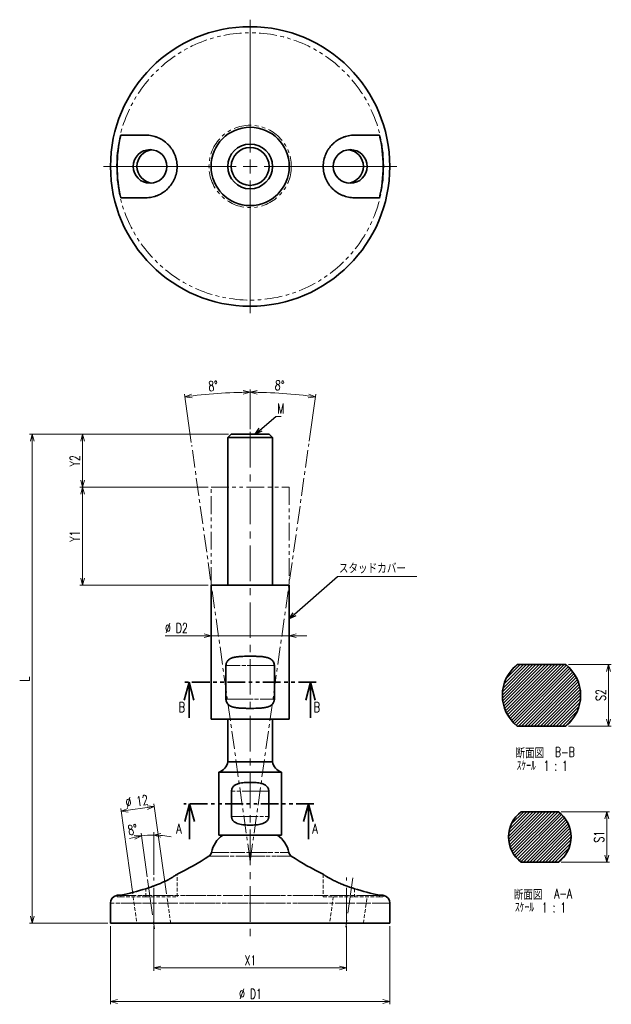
# Model space of a CAD drawing. Header units: millimetres. Extents: x 34 to 246, y -15 to 337.
import ezdxf

# ---------------------------------------------------------------- set-up
doc = ezdxf.new("R2010")
doc.units = ezdxf.units.MM
doc.header["$PDSIZE"] = -1
for name, pattern in [('CENTER', [10.16, 6.35, -1.27, 1.27, -1.27]), ('CENTERX2', [20.32, 12.7, -2.54, 2.54, -2.54]), ('HIDDEN', [1.905, 1.27, -0.635]), ('PHANTOM', [12.7, 6.35, -1.27, 1.27, -1.27, 1.27, -1.27])]:
    doc.linetypes.add(name, pattern=pattern)
doc.styles.add('SLDTEXTSTYLE0', font='TXT', dxfattribs={"width": 0.7, "bigfont": 'bigfont'})
doc.styles.add('SLDTEXTSTYLE1', font='TXT', dxfattribs={"width": 0.75, "bigfont": 'bigfont'})
doc.styles.add('SLDTEXTSTYLE2', font='TXT', dxfattribs={"width": 0.62, "bigfont": 'bigfont'})
doc.styles.get("Standard").update_dxf_attribs({"font": 'txt', "bigfont": 'bigfont'})
doc.dimstyles.new('SLDDIMSTYLE0', dxfattribs={"dimtxt": 3.5, "dimasz": 2.5, "dimexe": 0, "dimexo": 0.0625, "dimgap": 0.875, "dimtad": 3, "dimdec": 4, "dimzin": 12, "dimdsep": 46, "dimtxsty": 'SLDTEXTSTYLE0', "dimblk1": 'OPEN30', "dimblk2": 'OPEN30', "dimsah": 1, "dimcen": 0.09, "dimadec": 1, "dimazin": 3, "dimtfac": 1, "dimtdec": 1, "dimtofl": 0, "dimtmove": 0, "dimatfit": 3, "dimldrblk": 'OPEN30', "dimfxl": 1, "dimfrac": 2, "dimtolj": 1, "dimtzin": 12, "dimarcsym": 0})
doc.dimstyles.new('SLDDIMSTYLE1', dxfattribs={"dimtxt": 3.5, "dimasz": 2.5, "dimexe": 0, "dimexo": 0.0625, "dimgap": 0.875, "dimtad": 3, "dimdec": 1, "dimrnd": 1e-09, "dimzin": 12, "dimdsep": 46, "dimtxsty": 'SLDTEXTSTYLE0', "dimblk1": 'OPEN30', "dimblk2": 'OPEN30', "dimsah": 1, "dimcen": 0.09, "dimadec": 0, "dimazin": 3, "dimtfac": 1, "dimtdec": 1, "dimtofl": 0, "dimtmove": 0, "dimatfit": 3, "dimldrblk": 'OPEN30', "dimfxl": 1, "dimfrac": 2, "dimtolj": 1, "dimtzin": 12, "dimarcsym": 0})
doc.dimstyles.new('SLDDIMSTYLE2', dxfattribs={"dimtxt": 3.5, "dimasz": 2.5, "dimexe": 0, "dimexo": 0.0625, "dimgap": 0.875, "dimtad": 3, "dimdec": 1, "dimrnd": 1e-09, "dimzin": 12, "dimdsep": 46, "dimtxsty": 'SLDTEXTSTYLE0', "dimblk1": 'OPEN30', "dimblk2": 'OPEN30', "dimsah": 1, "dimcen": 0.09, "dimadec": 0, "dimazin": 3, "dimtfac": 1, "dimtdec": 1, "dimtmove": 0, "dimatfit": 0, "dimldrblk": 'OPEN30', "dimfxl": 1, "dimfrac": 2, "dimtolj": 1, "dimtzin": 12, "dimarcsym": 0})
doc.dimstyles.new('SLDDIMSTYLE3', dxfattribs={"dimtxt": 0.18, "dimasz": 2.5, "dimexe": 0, "dimexo": 0.0625, "dimgap": 0, "dimtad": 0, "dimtih": 1, "dimtoh": 1, "dimdec": 0, "dimrnd": 1e-09, "dimzin": 0, "dimdsep": 46, "dimtxsty": 'Standard', "dimblk1": 'OPEN30', "dimblk2": 'OPEN30', "dimsah": 1, "dimcen": 0.09, "dimadec": 0, "dimazin": 0, "dimtfac": 2.5, "dimtdec": 0, "dimtofl": 0, "dimtmove": 0, "dimatfit": 3, "dimldrblk": 'OPEN30', "dimfxl": 1, "dimfrac": 2, "dimtolj": 1, "dimtzin": 0, "dimarcsym": 0})

# ---------------------------------------------------------------- blocks, each defined once
blk = doc.blocks.new('_Open30')
at = {"color": 0, "linetype": 'ByBlock', "lineweight": -2}
for p, q in [((-1, 0.267949), (0, 0)), ((0, 0), (-1, -0.267949)), ((0, 0), (-1, 0))]:
    blk.add_line(p, q, dxfattribs=at)
blk = doc.blocks.new('_D')
at = {"color": 7, "linetype": 'Continuous', "lineweight": 18}
for p, q in [((79.5, 30.47), (77.3, 46.07)), ((81.83, 31.23), (81.83, 46.39))]:
    blk.add_line(p, q, dxfattribs=at)
for start, end in [(98, 106.0342), (90, 98), (78.5366, 90)]:
    blk.add_arc((81.83, 13.85), 31.54, start, end, dxfattribs=at)
at = {"color": 7, "linetype": 'Continuous', "lineweight": 18, "xscale": 2.5, "yscale": 2.5}
for p, rotation in [((81.83, 45.39), 177.7339935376), ((77.44, 45.08), 10.2660064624)]:
    blk.add_blockref('_Open30', p, dxfattribs=dict(at, rotation=rotation))
at = {"color": 7, "linetype": 'Continuous', "lineweight": 18, "insert": (72.26, 48.74), "char_height": 3.5, "attachment_point": 1, "rotation": 10.5014, "style": 'SLDTEXTSTYLE0'}
blk.add_mtext('8°', dxfattribs=at)
blk = doc.blocks.new('_D_1')
at = {"color": 7, "linetype": 'Continuous', "lineweight": 18}
for p, q in [((101.33, 169.85), (55.33, 169.85)), ((56.33, 169.85), (56.33, 134.85)), ((101.33, 134.85), (55.33, 134.85))]:
    blk.add_line(p, q, dxfattribs=at)
at = {"color": 7, "linetype": 'Continuous', "lineweight": 18, "xscale": 2.5, "yscale": 2.5}
for p, rotation in [((56.33, 169.85), 90), ((56.33, 134.85), 270)]:
    blk.add_blockref('_Open30', p, dxfattribs=dict(at, rotation=rotation))
at = {"color": 7, "linetype": 'Continuous', "lineweight": 18, "insert": (51.82, 150.31), "char_height": 3.5, "attachment_point": 1, "rotation": 90, "style": 'SLDTEXTSTYLE0'}
blk.add_mtext('Y1', dxfattribs=at)
blk = doc.blocks.new('_D_2')
at = {"color": 7, "linetype": 'Continuous', "lineweight": 18}
for p, q in [((108.56, 188.85), (55.33, 188.85)), ((56.33, 169.85), (56.33, 188.85)), ((101.33, 169.85), (55.33, 169.85))]:
    blk.add_line(p, q, dxfattribs=at)
at = {"color": 7, "linetype": 'Continuous', "lineweight": 18, "xscale": 2.5, "yscale": 2.5}
for p, rotation in [((56.33, 188.85), 90), ((56.33, 169.85), 270)]:
    blk.add_blockref('_Open30', p, dxfattribs=dict(at, rotation=rotation))
at = {"color": 7, "linetype": 'Continuous', "lineweight": 18, "insert": (51.82, 177.31), "char_height": 3.5, "attachment_point": 1, "rotation": 90, "style": 'SLDTEXTSTYLE0'}
blk.add_mtext('Y2', dxfattribs=at)
blk = doc.blocks.new('_D_3')
at = {"color": 7, "linetype": 'Continuous', "lineweight": 18}
for p, q in [((81.83, 12.85), (81.83, -3.15)), ((150.83, 12.85), (150.83, -3.15)), ((81.83, -2.15), (150.83, -2.15))]:
    blk.add_line(p, q, dxfattribs=at)
at = {"color": 7, "linetype": 'Continuous', "lineweight": 18, "xscale": 2.5, "yscale": 2.5, "rotation": 180}
blk.add_blockref('_Open30', (81.83, -2.15), dxfattribs=at)
at = {"color": 7, "linetype": 'Continuous', "lineweight": 18, "xscale": 2.5, "yscale": 2.5}
blk.add_blockref('_Open30', (150.83, -2.15), dxfattribs=at)
at = {"color": 7, "linetype": 'Continuous', "lineweight": 18, "insert": (114.3, 2.36), "char_height": 3.5, "attachment_point": 1, "style": 'SLDTEXTSTYLE0'}
blk.add_mtext('X1', dxfattribs=at)
blk = doc.blocks.new('_D_4')
at = {"color": 7, "linetype": 'Continuous', "lineweight": 18}
for p, q in [((116.33, 190.62), (116.33, 204.82)), ((95.27, 185.86), (92.84, 203.18))]:
    blk.add_line(p, q, dxfattribs=at)
blk.add_arc((116.33, 35.99), 167.83, 90, 98, dxfattribs=at)
at = {"color": 7, "linetype": 'Continuous', "lineweight": 18, "xscale": 2.5, "yscale": 2.5}
for p, rotation in [((116.33, 203.82), 0.4267088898), ((92.97, 202.19), 187.5732911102)]:
    blk.add_blockref('_Open30', p, dxfattribs=dict(at, rotation=rotation))
at = {"color": 7, "linetype": 'Continuous', "lineweight": 18, "insert": (101.26, 207.7), "char_height": 3.5, "attachment_point": 1, "rotation": 4, "style": 'SLDTEXTSTYLE0'}
blk.add_mtext('8°', dxfattribs=at)
blk = doc.blocks.new('_D_5')
at = {"color": 7, "linetype": 'Continuous', "lineweight": 18}
for p, q in [((116.33, 190.62), (116.33, 204.82)), ((137.46, 186.35), (139.83, 203.18))]:
    blk.add_line(p, q, dxfattribs=at)
blk.add_arc((116.33, 35.99), 167.83, 82, 90, dxfattribs=at)
at = {"color": 7, "linetype": 'Continuous', "lineweight": 18, "xscale": 2.5, "yscale": 2.5}
for p, rotation in [((116.33, 203.82), 179.5732853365), ((139.69, 202.19), 352.4267146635)]:
    blk.add_blockref('_Open30', p, dxfattribs=dict(at, rotation=rotation))
at = {"color": 7, "linetype": 'Continuous', "lineweight": 18, "insert": (125.31, 208.12), "char_height": 3.5, "attachment_point": 1, "rotation": 356, "style": 'SLDTEXTSTYLE0'}
blk.add_mtext('8°', dxfattribs=at)
blk = doc.blocks.new('_D_6')
at = {"color": 7, "linetype": 'Continuous', "lineweight": 18}
for p, q in [((86.42, 24.34), (81.89, 56.58)), ((74.3, 24.34), (70, 54.91)), ((82.02, 55.59), (70.14, 53.92))]:
    blk.add_line(p, q, dxfattribs=at)
at = {"color": 7, "linetype": 'Continuous', "lineweight": 18, "xscale": 2.5, "yscale": 2.5}
for p, rotation in [((70.14, 53.92), 188), ((82.02, 55.59), 8)]:
    blk.add_blockref('_Open30', p, dxfattribs=dict(at, rotation=rotation))
at = {"color": 7, "linetype": 'Continuous', "lineweight": 18, "char_height": 3.5, "attachment_point": 1, "rotation": 8, "style": 'SLDTEXTSTYLE0'}
for s, insert in [('12', (75.35, 59.21)), ('%%c', (71.52, 58.67))]:
    blk.add_mtext(s, dxfattribs=dict(at, insert=insert))
blk = doc.blocks.new('_D_7')
at = {"color": 7, "linetype": 'Continuous', "lineweight": 18}
for p, q in [((108.56, 188.85), (37.33, 188.85)), ((38.33, 188.85), (38.33, 13.85)), ((65.33, 13.85), (37.33, 13.85))]:
    blk.add_line(p, q, dxfattribs=at)
at = {"color": 7, "linetype": 'Continuous', "lineweight": 18, "xscale": 2.5, "yscale": 2.5}
for p, rotation in [((38.33, 188.85), 90), ((38.33, 13.85), 270)]:
    blk.add_blockref('_Open30', p, dxfattribs=dict(at, rotation=rotation))
at = {"color": 7, "linetype": 'Continuous', "lineweight": 18, "insert": (33.82, 100.33), "char_height": 3.5, "attachment_point": 1, "rotation": 90, "style": 'SLDTEXTSTYLE0'}
blk.add_mtext('L', dxfattribs=at)
blk = doc.blocks.new('_D_8')
at = {"color": 7, "linetype": 'Continuous', "lineweight": 18}
for p, q in [((66.33, 12.85), (66.33, -15.15)), ((166.33, 12.85), (166.33, -15.15)), ((166.33, -14.15), (66.33, -14.15))]:
    blk.add_line(p, q, dxfattribs=at)
at = {"color": 7, "linetype": 'Continuous', "lineweight": 18, "xscale": 2.5, "yscale": 2.5, "rotation": 180}
blk.add_blockref('_Open30', (66.33, -14.15), dxfattribs=at)
at = {"color": 7, "linetype": 'Continuous', "lineweight": 18, "xscale": 2.5, "yscale": 2.5}
blk.add_blockref('_Open30', (166.33, -14.15), dxfattribs=at)
at = {"color": 7, "linetype": 'Continuous', "lineweight": 18, "char_height": 3.5, "attachment_point": 1, "style": 'SLDTEXTSTYLE0'}
for s, insert in [('%%c', (112.36, -9.64)), ('D1', (116.23, -9.64))]:
    blk.add_mtext(s, dxfattribs=dict(at, insert=insert))
blk = doc.blocks.new('_D_9')
at = {"color": 7, "linetype": 'Continuous', "lineweight": 18}
for p, q in [((102.33, 116.7), (85.85, 116.7)), ((102.33, 116.7), (130.33, 116.7)), ((130.33, 116.7), (136.68, 116.7))]:
    blk.add_line(p, q, dxfattribs=at)
at = {"color": 7, "linetype": 'Continuous', "lineweight": 18, "xscale": 2.5, "yscale": 2.5}
blk.add_blockref('_Open30', (102.33, 116.7), dxfattribs=at)
at = {"color": 7, "linetype": 'Continuous', "lineweight": 18, "xscale": 2.5, "yscale": 2.5, "rotation": 180}
blk.add_blockref('_Open30', (130.33, 116.7), dxfattribs=at)
at = {"color": 7, "linetype": 'Continuous', "lineweight": 18, "char_height": 3.5, "attachment_point": 1, "style": 'SLDTEXTSTYLE0'}
for s, insert in [('%%c', (85.85, 121.22)), ('D2', (89.72, 121.22))]:
    blk.add_mtext(s, dxfattribs=dict(at, insert=insert))
blk = doc.blocks.new('SW_NOTE_0')
at = {"color": 0, "linetype": 'Continuous', "lineweight": 0}
blk.add_line((1.92, 0), (0, 0), dxfattribs=at)
at = {"color": 0, "linetype": 'Continuous', "lineweight": 0, "insert": (0.46, 4.61), "char_height": 3.5, "attachment_point": 1, "style": 'SLDTEXTSTYLE0'}
blk.add_mtext('M', dxfattribs=at)
blk = doc.blocks.new('SW_NOTE_1')
at = {"color": 0, "linetype": 'Continuous', "lineweight": 0}
blk.add_line((28.4, 0), (0, 0), dxfattribs=at)
at = {"color": 0, "linetype": 'Continuous', "lineweight": 0, "insert": (0.46, 4.61), "char_height": 3.5, "attachment_point": 1, "style": 'SLDTEXTSTYLE0'}
blk.add_mtext('スタッドカバー', dxfattribs=at)
blk = doc.blocks.new('SW_CENTERMARKSYMBOL_0')
at = {"color": 0, "linetype": 'Continuous', "lineweight": 0}
for p, q in [((0, 5), (0, 52.5)), ((-5, 0), (-52.5, 0)), ((0, 0), (-2.5, 0)), ((0, 0), (0, 2.5)), ((0, 0), (0, -2.5)), ((0, 0), (2.5, 0)), ((5, 0), (52.5, 0)), ((0, -5), (0, -52.5))]:
    blk.add_line(p, q, dxfattribs=at)
blk = doc.blocks.new('_D_10')
at = {"color": 7, "linetype": 'Continuous', "lineweight": 18}
for p, q in [((227.7, 53.74), (245.03, 53.74)), ((244.03, 53.74), (244.03, 35.74)), ((227.7, 35.74), (245.03, 35.74))]:
    blk.add_line(p, q, dxfattribs=at)
at = {"color": 7, "linetype": 'Continuous', "lineweight": 18, "xscale": 2.5, "yscale": 2.5}
for p, rotation in [((244.03, 53.74, 108.7), 90), ((244.03, 35.74, 108.7), 270)]:
    blk.add_blockref('_Open30', p, dxfattribs=dict(at, rotation=rotation))
at = {"color": 7, "linetype": 'Continuous', "lineweight": 18, "insert": (239.52, 42.7), "char_height": 3.5, "attachment_point": 1, "rotation": 90, "style": 'SLDTEXTSTYLE0'}
blk.add_mtext('S1', dxfattribs=at)
blk = doc.blocks.new('SW_NOTE_2')
at = {"color": 0, "linetype": 'Continuous', "lineweight": 0, "char_height": 3.5, "attachment_point": 2}
for s, insert, style in [('断面図', (7.05, 4.51), 'SLDTEXTSTYLE1'), ('A-A', (19.6, 4.96), 'SLDTEXTSTYLE0'), ('ｽｹｰﾙ', (5.75, 0.01), 'SLDTEXTSTYLE0'), ('1 : 1', (16.32, 0.01), 'SLDTEXTSTYLE2')]:
    blk.add_mtext(s, dxfattribs=dict(at, insert=insert, style=style))
blk = doc.blocks.new('_D_11')
at = {"color": 7, "linetype": 'Continuous', "lineweight": 18}
for p, q in [((230.3, 106.42), (245.64, 106.42)), ((244.64, 106.42), (244.64, 84.42)), ((230.3, 84.42), (245.64, 84.42))]:
    blk.add_line(p, q, dxfattribs=at)
at = {"color": 7, "linetype": 'Continuous', "lineweight": 18, "xscale": 2.5, "yscale": 2.5}
for p, rotation in [((244.64, 106.42, 130.93), 90), ((244.64, 84.42, 130.93), 270)]:
    blk.add_blockref('_Open30', p, dxfattribs=dict(at, rotation=rotation))
at = {"color": 7, "linetype": 'Continuous', "lineweight": 18, "insert": (240.13, 93.38), "char_height": 3.5, "attachment_point": 1, "rotation": 90, "style": 'SLDTEXTSTYLE0'}
blk.add_mtext('S2', dxfattribs=at)
blk = doc.blocks.new('SW_NOTE_3')
at = {"color": 0, "linetype": 'Continuous', "lineweight": 0, "char_height": 3.5, "attachment_point": 2}
for s, insert, style in [('断面図', (7.05, 4.51), 'SLDTEXTSTYLE1'), ('B-B', (19.6, 4.96), 'SLDTEXTSTYLE0'), ('ｽｹｰﾙ', (5.75, 0.01), 'SLDTEXTSTYLE0'), ('1 : 1', (16.32, 0.01), 'SLDTEXTSTYLE2')]:
    blk.add_mtext(s, dxfattribs=dict(at, insert=insert, style=style))

msp = doc.modelspace()

# ---------------------------------------------------------------- hatches: boundary and pattern name
at = {"linetype": 'Continuous', "lineweight": 18}
h = msp.add_hatch(dxfattribs=at)
h.set_pattern_fill('ANSI31', scale=0.25, style=0)
edge = h.paths.add_edge_path(flags=0)
edge.add_line((229.3007, 106.41782), (211.98019, 106.41782))
edge.add_arc((220.64045, 95.41782), 14, 128.2132107, 231.7867893)
edge.add_line((211.98019, 84.41782), (229.3007, 84.41782))
edge.add_arc((220.64045, 95.41782), 14, 308.2132107, 411.7867893)
h = msp.add_hatch(dxfattribs=at)
h.set_pattern_fill('ANSI31', scale=0.25, style=0)
edge = h.paths.add_edge_path(flags=0)
edge.add_line((226.69606, 53.73871), (213.36339, 53.73871))
edge.add_arc((220.02972, 44.73871), 11.2, 126.5274851, 233.4725149)
edge.add_line((213.36339, 35.73871), (226.69606, 35.73871))
edge.add_arc((220.02972, 44.73871), 11.2, 306.5274851, 413.4725149)

# ---------------------------------------------------------------- linework, layer by layer
at = {"color": 7, "linetype": 'Continuous', "lineweight": 35}
for p, q in [((109.55884, 188.84971), (108.33184, 187.62271)), ((108.33184, 187.62271), (108.33184, 134.84971)), ((124.33184, 187.62271), (108.33184, 187.62271)), ((123.10484, 188.84971), (109.55884, 188.84971)), ((124.33184, 187.62271), (123.10484, 188.84971)), ((124.33184, 134.84971), (124.33184, 187.62271)), ((102.33184, 134.84971), (102.33184, 86.84971)), ((116.33184, 134.84971), (102.33184, 134.84971)), ((130.33184, 134.84971), (116.33184, 134.84971)), ((130.33184, 86.84971), (130.33184, 134.84971)), ((107.67158, 94.04971), (107.67158, 106.04971)), ((124.99209, 106.04971), (124.99209, 94.04971)), ((229.3007, 106.41782), (211.98019, 106.41782)), ((94.45397, 87.34971), (94.45397, 100.04971)), ((137.9448, 87.34971), (137.9448, 100.04971)), ((102.33184, 86.84971), (116.33184, 86.84971)), ((108.33184, 86.84971), (108.33184, 71.64971)), ((116.33184, 86.84971), (130.33184, 86.84971)), ((124.33184, 71.64971), (124.33184, 86.84971)), ((211.98019, 84.41782), (229.3007, 84.41782)), ((108.33184, 71.64971), (124.33184, 71.64971)), ((105.13184, 67.84971), (105.13184, 45.34971)), ((127.53184, 67.84971), (105.13184, 67.84971)), ((127.53184, 45.34971), (127.53184, 67.84971)), ((109.66551, 52.09971), (109.66551, 61.09971)), ((122.99817, 61.09971), (122.99817, 52.09971)), ((94.6505, 43.89971), (94.6505, 56.59971)), ((137.18785, 43.89971), (137.18785, 56.59971)), ((226.69606, 53.73871), (213.36339, 53.73871)), ((105.13184, 45.34971), (116.33184, 45.34971)), ((116.33184, 45.34971), (127.53184, 45.34971)), ((213.36339, 35.73871), (226.69606, 35.73871)), ((68.71279, 23.85896), (70.04865, 23.85896)), ((162.61503, 23.85896), (163.95089, 23.85896)), ((66.33184, 21.08313), (66.33184, 13.84971)), ((166.33184, 13.84971), (166.33184, 21.08313)), ((66.33184, 13.84971), (116.33184, 13.84971)), ((116.33184, 13.84971), (166.33184, 13.84971))]:
    msp.add_line(p, q, dxfattribs=at)
at = {"color": 7, "linetype": 'CENTERX2', "lineweight": 18}
for p, q in [((116.33184, 189.62271), (116.33184, 8.51933)), ((79.63482, 29.48234), (82.11018, 11.86918)), ((81.83184, 13.84971), (81.83184, 30.22881)), ((153.1111, 30.06751), (150.55349, 11.86918)), ((150.83184, 13.84971), (150.83184, 30.22881))]:
    msp.add_line(p, q, dxfattribs=at)
at = {"color": 7, "linetype": 'CENTER', "lineweight": 18}
for q in [(95.4082, 184.87131), (137.32458, 185.36297)]:
    msp.add_line((116.33184, 35.99187), q, dxfattribs=at)
at = {"color": 7, "linetype": 'PHANTOM', "lineweight": 18}
for p, q in [((102.33184, 134.84971), (102.33184, 169.84971)), ((102.33184, 169.84971), (130.33184, 169.84971)), ((130.33184, 169.84971), (130.33184, 134.84971))]:
    msp.add_line(p, q, dxfattribs=at)
at = {"color": 8, "linetype": 'PHANTOM', "lineweight": 18}
for p, q in [((124.99209, 106.04971), (107.67158, 106.04971)), ((107.67158, 94.04971), (124.99209, 94.04971)), ((122.99817, 61.09971), (109.66551, 61.09971)), ((109.66551, 52.09971), (122.99817, 52.09971)), ((102.45854, 39.13583), (130.20514, 39.13583)), ((101.59804, 37.86196), (131.06563, 37.86196)), ((164.14531, 23.81509), (68.51837, 23.81509)), ((166.33184, 21.08313), (66.33184, 21.08313))]:
    msp.add_line(p, q, dxfattribs=at)
at = {"color": 7, "linetype": 'HIDDEN', "lineweight": 18}
for p, q in [((107.67158, 106.04971), (124.99209, 106.04971)), ((124.99209, 94.04971), (107.67158, 94.04971)), ((109.66551, 61.09971), (122.99817, 61.09971)), ((122.99817, 52.09971), (109.66551, 52.09971)), ((116.33184, 39.13583), (102.45854, 39.13583)), ((130.20514, 39.13583), (116.33184, 39.13583)), ((116.33184, 37.86196), (101.59804, 37.86196)), ((131.06563, 37.86196), (116.33184, 37.86196)), ((90.16517, 23.34971), (90.16517, 31.36655)), ((142.49851, 31.35656), (142.49851, 23.34971)), ((78.96517, 23.34971), (78.96517, 26.219)), ((153.69851, 26.219), (153.69851, 23.34971)), ((68.51837, 23.81509), (116.33184, 23.81509)), ((68.71279, 23.85896), (68.71279, 23.34971)), ((68.71279, 23.34971), (70.04865, 23.34971)), ((70.04865, 23.34971), (70.04865, 23.85896)), ((70.04865, 23.34971), (78.96517, 23.34971)), ((74.43773, 23.34971), (75.77287, 13.84971)), ((78.96517, 23.34971), (90.16517, 23.34971)), ((87.8908, 13.84971), (86.55567, 23.34971)), ((116.33184, 23.81509), (164.14531, 23.81509)), ((142.49851, 23.34971), (153.69851, 23.34971)), ((146.10801, 23.34971), (144.77287, 13.84971)), ((153.69851, 23.34971), (162.61503, 23.34971)), ((156.8908, 13.84971), (158.22594, 23.34971)), ((162.61503, 23.85896), (162.61503, 23.34971)), ((162.61503, 23.34971), (163.95089, 23.34971)), ((163.95089, 23.34971), (163.95089, 23.85896)), ((66.33184, 21.08313), (116.33184, 21.08313)), ((116.33184, 21.08313), (166.33184, 21.08313))]:
    msp.add_line(p, q, dxfattribs=at)
at = {"color": 7, "linetype": 'PHANTOM', "lineweight": 35}
for p, q in [((139.9448, 100.04971), (92.45397, 100.04971)), ((139.18785, 56.59971), (92.6505, 56.59971))]:
    msp.add_line(p, q, dxfattribs=at)
at = {"color": 7, "linetype": 'Continuous', "lineweight": 35}
for radius in [50, 14, 8, 6.773]:
    msp.add_circle((116.33184, 284.6208), radius, dxfattribs=at)
at = {"color": 8, "linetype": 'PHANTOM', "lineweight": 18}
for radius in [47.81347, 14.7338]:
    msp.add_circle((116.33184, 284.6208), radius, dxfattribs=at)
at = {"color": 7, "linetype": 'Continuous', "lineweight": 35}
for centre, radius, start, end in [((116.33184, 284.6208), 47.61905, 166.3965876, 193.6034124), ((116.33184, 284.6208), 47.61905, 346.3965876, 13.6034124), ((220.64045, 95.41782), 14, 128.2132107, 231.7867893), ((220.64045, 95.41782), 14, 308.2132107, 51.7867893), ((103.41262, 72.54485), 5, 290.1112583, 349.6869266), ((129.25106, 72.54485), 5, 190.3130734, 249.8887417), ((220.02972, 44.73871), 11.2, 126.5274851, 233.4725149), ((220.02972, 44.73871), 11.2, 306.5274851, 53.4725149), ((112.25996, 37.15284), 10, 124.946526, 168.5625266), ((120.40372, 37.15284), 10, 11.4374734, 55.053474), ((100.49825, 39.53242), 2, 303.3597456, 348.5625074), ((132.16542, 39.53242), 2, 191.4374926, 236.6402544), ((46.60864, 121.3854), 100, 295.8183243, 303.3597456), ((186.05504, 121.3854), 100, 236.6402544, 244.1915536), ((69.13184, 21.08313), 2.8, 102.6560182, 180), ((46.60864, 121.3854), 100, 282.6560182, 282.770215), ((186.05504, 121.3854), 100, 257.229785, 257.3439818), ((163.53184, 21.08313), 2.8, 0, 77.3439818)]:
    msp.add_arc(centre, radius, start, end, dxfattribs=at)
for centre, major_axis in [((80.4967, 284.6208), (-6.05897, 0)), ((152.16698, 284.6208), (6.05897, 0))]:
    msp.add_ellipse(centre, major_axis=major_axis, ratio=0.990268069, dxfattribs=at)
for centre, major_axis, start_param, end_param in [((81.83184, 284.6208), (-6.05897, 0), 4.822791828, 6.283185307), ((150.83184, 284.6208), (6.05897, 0), 0, 1.460393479), ((81.83184, 284.6208), (-6.05897, 0), 0, 1.460393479), ((150.83184, 284.6208), (6.05897, 0), 4.822791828, 6.283185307)]:
    msp.add_ellipse(centre, major_axis=major_axis, ratio=0.990268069, start_param=start_param, end_param=end_param, dxfattribs=at)
for points in [[(78.96517, 295.8208), (76.02534, 295.8208), (73.05382, 295.8208), (70.04865, 295.8208)], [(162.61503, 295.8208), (159.60986, 295.8208), (156.63834, 295.8208), (153.69851, 295.8208)], [(70.04865, 273.4208), (73.05382, 273.4208), (76.02534, 273.4208), (78.96517, 273.4208)], [(153.69851, 273.4208), (156.63834, 273.4208), (159.60986, 273.4208), (162.61503, 273.4208)], [(70.04865, 23.85896), (73.05382, 24.52097), (76.02534, 25.31014), (78.96517, 26.219)], [(153.69851, 26.219), (156.63834, 25.31014), (159.60986, 24.52097), (162.61503, 23.85896)]]:
    msp.add_open_spline(points, degree=3, dxfattribs=at)
for points, knots in [([(78.96517, 273.4208), (79.70453, 273.4208), (80.42744, 273.4933), (81.4881, 273.70271), (81.83768, 273.78942), (82.52881, 273.99674), (82.87205, 274.11811), (83.87367, 274.52787), (84.50503, 274.86074), (85.40013, 275.447), (85.68978, 275.65702), (86.25142, 276.10727), (86.52302, 276.34747), (87.29506, 277.09955), (87.75901, 277.64693), (88.37871, 278.54157), (88.57247, 278.85215), (88.93303, 279.50032), (89.09739, 279.83373), (89.53963, 280.85617), (89.76887, 281.56983), (90.00518, 282.69586), (90.06451, 283.07483), (90.14393, 283.83301), (90.16426, 284.21334), (90.16602, 284.9765), (90.14746, 285.35933), (90.07007, 286.12755), (90.01159, 286.50787), (89.85833, 287.25205), (89.76339, 287.61747), (89.53787, 288.3356), (89.40664, 288.68974), (88.9634, 289.72352), (88.60702, 290.36604), (87.98641, 291.26839), (87.76396, 291.56007), (87.29545, 292.11604), (87.04987, 292.38008), (86.27989, 293.13256), (85.72257, 293.58177), (84.51604, 294.37524), (83.88166, 294.70938), (82.88939, 295.11691), (82.55152, 295.23721), (81.86118, 295.44592), (81.50734, 295.53458), (80.43299, 295.74819), (79.70493, 295.8208), (78.96517, 295.8208)], [0, 0, 0, 0, 0.0625, 0.0625, 0.09375, 0.09375, 0.125, 0.125, 0.1875, 0.1875, 0.21875, 0.21875, 0.25, 0.25, 0.3125, 0.3125, 0.34375, 0.34375, 0.375, 0.375, 0.4375, 0.4375, 0.46875, 0.46875, 0.5, 0.5, 0.53125, 0.53125, 0.5625, 0.5625, 0.59375, 0.59375, 0.625, 0.625, 0.6875, 0.6875, 0.71875, 0.71875, 0.75, 0.75, 0.8125, 0.8125, 0.875, 0.875, 0.90625, 0.90625, 0.9375, 0.9375, 1, 1, 1, 1]), ([(153.69851, 295.8208), (152.95915, 295.8208), (152.23623, 295.7483), (151.17557, 295.53889), (150.82599, 295.45218), (150.13487, 295.24486), (149.79163, 295.12349), (148.79001, 294.71373), (148.15864, 294.38086), (147.26355, 293.7946), (146.9739, 293.58457), (146.41226, 293.13432), (146.14065, 292.89413), (145.36861, 292.14205), (144.90467, 291.59466), (144.28497, 290.70002), (144.0912, 290.38945), (143.73064, 289.74127), (143.56629, 289.40787), (143.12405, 288.38542), (142.89481, 287.67177), (142.6585, 286.54574), (142.59917, 286.16677), (142.51974, 285.40859), (142.49942, 285.02826), (142.49765, 284.2651), (142.51621, 283.88227), (142.59361, 283.11404), (142.65209, 282.73372), (142.80535, 281.98954), (142.90028, 281.62413), (143.12581, 280.906), (143.25703, 280.55186), (143.70028, 279.51808), (144.05666, 278.87555), (144.67726, 277.97321), (144.89972, 277.68153), (145.36823, 277.12556), (145.61381, 276.86152), (146.38379, 276.10904), (146.94111, 275.65983), (148.14764, 274.86635), (148.78202, 274.53221), (149.77429, 274.12469), (150.11216, 274.00439), (150.8025, 273.79568), (151.15634, 273.70701), (152.23068, 273.49341), (152.95874, 273.4208), (153.69851, 273.4208)], [0, 0, 0, 0, 0.0625, 0.0625, 0.09375, 0.09375, 0.125, 0.125, 0.1875, 0.1875, 0.21875, 0.21875, 0.25, 0.25, 0.3125, 0.3125, 0.34375, 0.34375, 0.375, 0.375, 0.4375, 0.4375, 0.46875, 0.46875, 0.5, 0.5, 0.53125, 0.53125, 0.5625, 0.5625, 0.59375, 0.59375, 0.625, 0.625, 0.6875, 0.6875, 0.71875, 0.71875, 0.75, 0.75, 0.8125, 0.8125, 0.875, 0.875, 0.90625, 0.90625, 0.9375, 0.9375, 1, 1, 1, 1]), ([(107.67158, 106.04971), (107.67158, 106.27944), (107.70118, 106.50189), (107.78667, 106.82563), (107.82227, 106.93184), (107.90441, 107.13395), (107.95116, 107.23086), (108.10737, 107.51031), (108.23308, 107.681), (108.5093, 107.98278), (108.66163, 108.11674), (109.15297, 108.47581), (109.51174, 108.65013), (110.08535, 108.8564), (110.28317, 108.91561), (110.6828, 109.01727), (110.88543, 109.06006), (111.50108, 109.17029), (111.92182, 109.21992), (112.78171, 109.29236), (113.22245, 109.31502), (114.54408, 109.36118), (115.43222, 109.36631), (116.77448, 109.36635), (117.22488, 109.36442), (118.12364, 109.35401), (118.56729, 109.34559), (119.44294, 109.31491), (119.87496, 109.2927), (120.72653, 109.22146), (121.1461, 109.17262), (121.97115, 109.02612), (122.3773, 108.92798), (123.1448, 108.65339), (123.51, 108.47566), (123.99692, 108.12082), (124.1513, 107.98581), (124.42955, 107.68246), (124.55317, 107.5152), (124.76353, 107.1403), (124.84681, 106.93827), (124.9616, 106.50698), (124.99209, 106.27938), (124.99209, 106.04971)], [0, 0, 0, 0, 0.03125, 0.03125, 0.046875, 0.046875, 0.0625, 0.0625, 0.09375, 0.09375, 0.125, 0.125, 0.1875, 0.1875, 0.21875, 0.21875, 0.25, 0.25, 0.3125, 0.3125, 0.375, 0.375, 0.5, 0.5, 0.5625, 0.5625, 0.625, 0.625, 0.6875, 0.6875, 0.75, 0.75, 0.8125, 0.8125, 0.875, 0.875, 0.90625, 0.90625, 0.9375, 0.9375, 0.96875, 0.96875, 1, 1, 1, 1]), ([(124.99209, 94.04971), (124.99209, 93.81998), (124.9625, 93.59754), (124.87701, 93.27379), (124.8414, 93.16758), (124.75927, 92.96547), (124.71251, 92.86856), (124.5563, 92.58911), (124.43059, 92.41843), (124.15438, 92.11664), (124.00205, 91.98268), (123.51071, 91.62361), (123.15194, 91.44929), (122.57832, 91.24302), (122.38051, 91.18381), (121.98088, 91.08215), (121.77825, 91.03937), (121.1626, 90.92913), (120.74186, 90.8795), (119.88196, 90.80706), (119.44123, 90.78441), (118.11959, 90.73825), (117.23146, 90.73312), (115.8892, 90.73307), (115.43879, 90.735), (114.54004, 90.74541), (114.09639, 90.75384), (113.22073, 90.78452), (112.78872, 90.80672), (111.93715, 90.87797), (111.51758, 90.9268), (110.69253, 91.07331), (110.28637, 91.17145), (109.51888, 91.44603), (109.15368, 91.62377), (108.66675, 91.97861), (108.51238, 92.11361), (108.23413, 92.41696), (108.11051, 92.58422), (107.90014, 92.95912), (107.81686, 93.16115), (107.70208, 93.59245), (107.67158, 93.82005), (107.67158, 94.04971)], [0, 0, 0, 0, 0.03125, 0.03125, 0.046875, 0.046875, 0.0625, 0.0625, 0.09375, 0.09375, 0.125, 0.125, 0.1875, 0.1875, 0.21875, 0.21875, 0.25, 0.25, 0.3125, 0.3125, 0.375, 0.375, 0.5, 0.5, 0.5625, 0.5625, 0.625, 0.625, 0.6875, 0.6875, 0.75, 0.75, 0.8125, 0.8125, 0.875, 0.875, 0.90625, 0.90625, 0.9375, 0.9375, 0.96875, 0.96875, 1, 1, 1, 1]), ([(109.66551, 61.09971), (109.66551, 61.2811), (109.68522, 61.45771), (109.76117, 61.80223), (109.81848, 61.97107), (109.96201, 62.28263), (110.04933, 62.42885), (110.24839, 62.69845), (110.35837, 62.81992), (110.59629, 63.04183), (110.72509, 63.14272), (110.99534, 63.32432), (111.13575, 63.40454), (111.57078, 63.62067), (111.88051, 63.73274), (112.52467, 63.91309), (112.85423, 63.98021), (113.5261, 64.08616), (113.86842, 64.12482), (114.56476, 64.18335), (114.91962, 64.20312), (115.62534, 64.22859), (115.97807, 64.23445), (116.6833, 64.23448), (117.03579, 64.22864), (117.74053, 64.20329), (118.09468, 64.18363), (119.14118, 64.09588), (119.81529, 64.00353), (120.78129, 63.73336), (121.0914, 63.62135), (121.67309, 63.33249), (121.94788, 63.15311), (122.42316, 62.71018), (122.6286, 62.44046), (122.84444, 61.97308), (122.90171, 61.80487), (122.97802, 61.46063), (122.99817, 61.28081), (122.99817, 61.09971)], [0, 0, 0, 0, 0.03125, 0.03125, 0.0625, 0.0625, 0.09375, 0.09375, 0.125, 0.125, 0.15625, 0.15625, 0.1875, 0.1875, 0.25, 0.25, 0.3125, 0.3125, 0.375, 0.375, 0.4375, 0.4375, 0.5, 0.5, 0.5625, 0.5625, 0.625, 0.625, 0.75, 0.75, 0.8125, 0.8125, 0.875, 0.875, 0.9375, 0.9375, 0.96875, 0.96875, 1, 1, 1, 1]), ([(122.99817, 52.09971), (122.99817, 51.91833), (122.97846, 51.74171), (122.9025, 51.39719), (122.8452, 51.22835), (122.70166, 50.91679), (122.61434, 50.77057), (122.41528, 50.50097), (122.30531, 50.3795), (122.06739, 50.1576), (121.93859, 50.05671), (121.66833, 49.87511), (121.52793, 49.79488), (121.0929, 49.57875), (120.78317, 49.46669), (120.13901, 49.28634), (119.80945, 49.21922), (119.13758, 49.11326), (118.79526, 49.07461), (118.09892, 49.01608), (117.74406, 48.99631), (117.03834, 48.97084), (116.6856, 48.96497), (115.98038, 48.96495), (115.62788, 48.97079), (114.92315, 48.99614), (114.56899, 49.01579), (113.5225, 49.10354), (112.84838, 49.1959), (111.88238, 49.46607), (111.57228, 49.57807), (110.99059, 49.86694), (110.7158, 50.04632), (110.24051, 50.48925), (110.03507, 50.75896), (109.81923, 51.22634), (109.76197, 51.39455), (109.68565, 51.73879), (109.66551, 51.91862), (109.66551, 52.09971)], [0, 0, 0, 0, 0.03125, 0.03125, 0.0625, 0.0625, 0.09375, 0.09375, 0.125, 0.125, 0.15625, 0.15625, 0.1875, 0.1875, 0.25, 0.25, 0.3125, 0.3125, 0.375, 0.375, 0.4375, 0.4375, 0.5, 0.5, 0.5625, 0.5625, 0.625, 0.625, 0.75, 0.75, 0.8125, 0.8125, 0.875, 0.875, 0.9375, 0.9375, 0.96875, 0.96875, 1, 1, 1, 1]), ([(78.96517, 26.219), (79.40292, 26.35733), (80.17339, 26.60079), (81.2603, 26.97647), (82.12097, 27.29124), (83.10933, 27.67215), (84.05505, 28.06121), (84.99222, 28.47622), (85.66715, 28.79155), (86.22729, 29.06485), (86.71985, 29.31441), (87.26619, 29.60155), (87.85114, 29.92322), (88.37889, 30.22871), (88.8831, 30.53208), (89.28459, 30.78397), (89.67405, 31.03686), (89.96943, 31.23505), (90.11934, 31.33802), (90.17988, 31.37982), (90.16215, 31.3676), (90.16063, 31.36656)], [0, 0, 0, 0, 0.074752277, 0.131568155, 0.18936403, 0.22810968, 0.312415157, 0.369112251, 0.417224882, 0.455857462, 0.494180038, 0.532697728, 0.591090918, 0.650554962, 0.690457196, 0.7601616, 0.807019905, 0.878710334, 0.948520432, 0.995580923, 1, 1, 1, 1]), ([(142.51752, 31.35656), (142.51394, 31.35902), (142.50796, 31.36314), (142.57604, 31.31624), (142.71535, 31.22094), (142.97825, 31.04412), (143.33372, 30.81363), (143.76975, 30.53807), (144.3111, 30.21105), (144.9624, 29.84024), (145.51735, 29.53702), (146.15988, 29.20247), (146.85574, 28.85807), (147.8427, 28.39474), (149.12478, 27.83941), (150.38749, 27.34747), (151.31922, 27.00847), (152.2957, 26.66505), (153.11129, 26.40572), (153.69851, 26.219)], [0, 0, 0, 0, 0.040769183, 0.06801766, 0.112781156, 0.198054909, 0.238508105, 0.283139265, 0.376355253, 0.419122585, 0.470895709, 0.523047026, 0.575721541, 0.628928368, 0.733883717, 0.828723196, 0.860707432, 0.899712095, 1, 1, 1, 1])]:
    msp.add_open_spline(points, degree=3, knots=knots, dxfattribs=at)
for p in [(81.83184, 13.84971), (150.83184, 13.84971)]:
    msp.add_point(p, dxfattribs=at)

# ---------------------------------------------------------------- block references
at = {"color": 7, "linetype": 'Continuous', "lineweight": 0}
for name, p in [('SW_CENTERMARKSYMBOL_0', (116.33184, 284.6208)), ('SW_NOTE_0', (125.5454, 195.14158)), ('SW_NOTE_1', (147.64815, 137.91338)), ('SW_NOTE_3', (209.421, 71.91574)), ('SW_NOTE_2', (208.81028, 21.23663))]:
    msp.add_blockref(name, p, dxfattribs=at)
at = {"color": 7, "linetype": 'Continuous', "lineweight": 35, "xscale": 6.35, "yscale": 6.35, "rotation": 90}
for p in [(94.45397, 100.04971), (137.9448, 100.04971), (94.6505, 56.59971), (137.18785, 56.59971)]:
    msp.add_blockref('_Open30', p, dxfattribs=at)

# ---------------------------------------------------------------- texts
at = {"color": 7, "linetype": 'Continuous', "char_height": 3.5, "attachment_point": 1, "style": 'SLDTEXTSTYLE1'}
for s, insert in [('B', (90.70659, 92.90471)), ('B', (139.01549, 92.90471)), ('A', (89.82124, 49.45471)), ('A', (138.56764, 49.45471))]:
    msp.add_mtext(s, dxfattribs=dict(at, insert=insert))

# ---------------------------------------------------------------- dimensions: what is measured, and where the dimension line sits
at = {"color": 7, "linetype": 'Continuous', "lineweight": 18}
for base, line1, line2, picture, middle in [((104.62463, 203.41275), ((116.33184, 189.62271), (116.33184, 8.51933)), ((116.33184, 35.99187), (95.4082, 184.87131)), '_D_4', (104.62463, 203.41275)), ((128.03889, 203.41049), ((116.33184, 35.99187), (137.32458, 185.36297)), ((116.33184, 189.62271), (116.33184, 8.51933)), '_D_5', (128.03889, 203.41049)), ((79.63171, 45.31308), ((81.83184, 13.84971), (81.83184, 30.22881)), ((79.63482, 29.48234), (82.11018, 11.86918)), '_D', (76.08333, 44.86163))]:
    dim = msp.add_angular_dim_2l(base=base, line1=line1, line2=line2, dimstyle='SLDDIMSTYLE0', dxfattribs=at)
    dim.commit()
    dim.dimension.update_dxf_attribs({"geometry": picture, "text_midpoint": middle, "dimtype": 162})
for base, p1, p2, picture, middle in [((38.33184, 13.84971), (109.55884, 188.84971), (66.33184, 13.84971), '_D_7', (38.33184, 101.34971)), ((56.33184, 188.84971), (102.33184, 169.84971), (109.55884, 188.84971), '_D_2', (56.33184, 179.34971)), ((56.33184, 134.84971), (102.33184, 169.84971), (102.33184, 134.84971), '_D_1', (56.33184, 152.34971)), ((244.64045, 84.41782), (229.3007, 106.41782), (229.3007, 84.41782), '_D_11', (244.64045, 95.41782)), ((244.02972, 35.73871), (226.69606, 53.73871), (226.69606, 35.73871), '_D_10', (244.02972, 44.73871))]:
    dim = msp.add_linear_dim(base=base, p1=p1, p2=p2, angle=90, dimstyle='SLDDIMSTYLE1', dxfattribs=at)
    dim.commit()
    dim.dimension.update_dxf_attribs({"geometry": picture, "text_midpoint": middle, "dimtype": 160})
for base, p1, p2, text, dimstyle, picture, middle in [((130.33184, 116.70455), (102.33184, 134.84971), (130.33184, 134.84971), '%%cD2', 'SLDDIMSTYLE2', '_D_9', (89.82198, 116.70455)), ((66.33184, -14.15029), (166.33184, 13.84971), (66.33184, 13.84971), '%%cD1', 'SLDDIMSTYLE1', '_D_8', (116.33184, -14.15029))]:
    dim = msp.add_linear_dim(base=base, p1=p1, p2=p2, text=text, dimstyle=dimstyle, dxfattribs=at)
    dim.commit()
    dim.dimension.update_dxf_attribs({"geometry": picture, "text_midpoint": middle, "dimtype": 160})
dim = msp.add_linear_dim(base=(70.14173, 53.9174), p1=(86.55567, 23.34971), p2=(74.43773, 23.34971), angle=8, text='%%c<>', dimstyle='SLDDIMSTYLE1', dxfattribs=at)
dim.commit()
dim.dimension.update_dxf_attribs({"geometry": '_D_6', "text_midpoint": (76.08333, 54.75244), "dimtype": 160})
dim = msp.add_linear_dim(base=(150.83184, -2.15029), p1=(81.83184, 13.84971), p2=(150.83184, 13.84971), dimstyle='SLDDIMSTYLE1', dxfattribs=at)
dim.commit()
dim.dimension.update_dxf_attribs({"geometry": '_D_3', "text_midpoint": (116.33184, -2.15029), "dimtype": 160})

# ---------------------------------------------------------------- leaders
at = {"color": 7, "linetype": 'Continuous', "lineweight": 0}
for points in [[(118.11803, 188.84971), (125.5454, 195.14158)], [(130.33184, 122.74529), (147.64815, 137.91338)]]:
    msp.add_leader(points, dimstyle='SLDDIMSTYLE3', dxfattribs=at)

doc.saveas('drawing.dxf')
